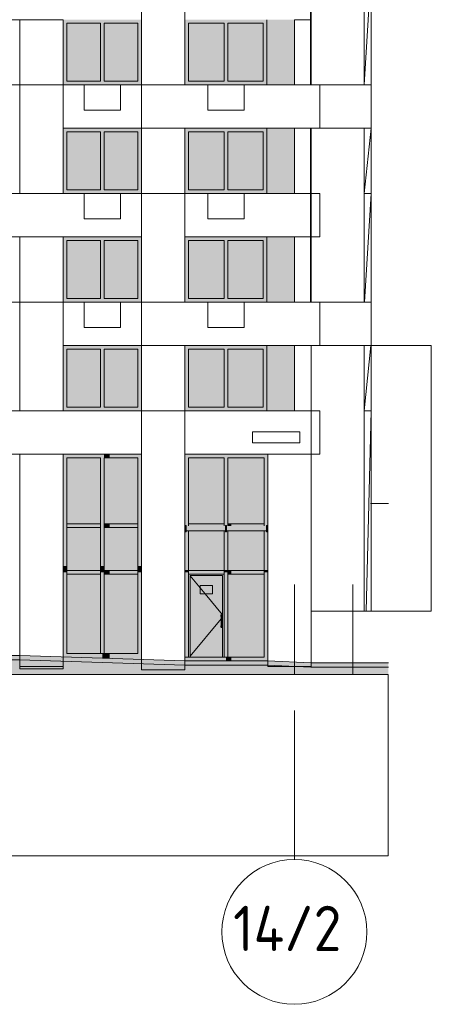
# Model space of a CAD drawing. Header units: millimetres. Extents: x 1036 to 193412, y -5275 to 5839817.
# Tile 94 of 104: x 182052 to 193412, y 5714614 to 5741808. Entities that reach past the tile are written whole.
import ezdxf

# ---------------------------------------------------------------- set-up
doc = ezdxf.new("R2010")
doc.units = ezdxf.units.MM
for name, color, linetype, lineweight, true_color in [('Линии', 7, 'Continuous', 9, 0x00a600), ('мелкий_dwg', 7, 'Continuous', 9, 0x767676), ('Фасады_Рабочий Лист _2__3_0_Ном__пера__102', 7, 'Continuous', 9, 0xcccccc), ('Фасады_Рабочий Лист _2__3_0_Ном__пера__161', 7, 'Continuous', 9, 0x656565), ('Фасады_Рабочий Лист _2__3_0_Ном__пера__2', 9, 'Continuous', 18, 0x808080)]:
    doc.layers.add(name, color=color, linetype=linetype, lineweight=lineweight, true_color=true_color)
for name, color, linetype, lineweight in [('Текстовые примечания', 7, 'Continuous', 9), ('Тонкие линии', 7, 'Continuous', 9), ('Фасады_Рабочий Лист _2__3_0', 7, 'Continuous', 9), ('Фасады_Рабочий Лист _2__3_0_Ном__пера__1', 7, 'Continuous', 9), ('Фасады_Рабочий Лист _2__3_0_Ном__пера__120', 7, 'Continuous', 9)]:
    doc.layers.add(name, color=color, linetype=linetype, lineweight=lineweight)
doc.styles.add('ISOCPEUR', font='isocpeur.ttf', dxfattribs={"width": 0.9, "height": 1250})
picture_1 = doc.add_image_def('image22.png', size_in_pixel=(882, 837))
picture_2 = doc.add_image_def('image23.png', size_in_pixel=(882, 837))
picture_3 = doc.add_image_def('image24.png', size_in_pixel=(882, 837))
picture_4 = doc.add_image_def('image127.png', size_in_pixel=(882, 833))
picture_5 = doc.add_image_def('image131.png', size_in_pixel=(882, 833))
picture_6 = doc.add_image_def('image271.png', size_in_pixel=(882, 837))
picture_7 = doc.add_image_def('image272.png', size_in_pixel=(882, 837))
picture_8 = doc.add_image_def('image274.png', size_in_pixel=(882, 837))
picture_9 = doc.add_image_def('image304.png', size_in_pixel=(882, 837))
picture_10 = doc.add_image_def('image305.png', size_in_pixel=(882, 837))
picture_11 = doc.add_image_def('image306.png', size_in_pixel=(882, 837))
picture_12 = doc.add_image_def('image316.png', size_in_pixel=(882, 837))
picture_13 = doc.add_image_def('image326.png', size_in_pixel=(882, 837))
picture_14 = doc.add_image_def('image327.png', size_in_pixel=(882, 837))
picture_15 = doc.add_image_def('image328.png', size_in_pixel=(882, 837))
picture_16 = doc.add_image_def('image329.png', size_in_pixel=(882, 837))
picture_17 = doc.add_image_def('image439.png', size_in_pixel=(877, 829))
picture_18 = doc.add_image_def('image440.png', size_in_pixel=(877, 829))
picture_19 = doc.add_image_def('image441.png', size_in_pixel=(877, 829))
picture_20 = doc.add_image_def('image442.png', size_in_pixel=(877, 829))
picture_21 = doc.add_image_def('image443.png', size_in_pixel=(877, 829))
picture_22 = doc.add_image_def('image444.png', size_in_pixel=(877, 829))

# ---------------------------------------------------------------- blocks, each defined once
blk = doc.blocks.new('мелкий_dwg-21588910-Схема расположения расчетных фрагментов фасада корпуса 2')
at = {"layer": 'Фасады_Рабочий Лист _2__3_0', "true_color": 0xf8f8f8}
for points in [[(-6839368, 5740108), (-6838438, 5740108), (-6838438, 5741708), (-6839368, 5741708)], [(-6837408, 5740108), (-6837408, 5741708), (-6838338, 5741708), (-6838338, 5740108)], [(-6835027, 5740108), (-6835027, 5741708), (-6836007, 5741708), (-6836007, 5740108)], [(-6833947, 5740108), (-6833947, 5741708), (-6834927, 5741708), (-6834927, 5740108)], [(-6833088, 5740008), (-6833088, 5741808), (-6833848, 5741808), (-6833848, 5740008)], [(-6838438, 5737108), (-6838438, 5738708), (-6839368, 5738708), (-6839368, 5737108), (-6839147, 5737108)], [(-6837408, 5737108), (-6837408, 5738708), (-6838338, 5738708), (-6838338, 5737108)], [(-6835027, 5737108), (-6835027, 5738708), (-6836007, 5738708), (-6836007, 5737108)], [(-6833947, 5737108), (-6833947, 5738708), (-6834927, 5738708), (-6834927, 5737108)], [(-6833088, 5737008), (-6833088, 5738808), (-6833848, 5738808), (-6833848, 5737008)], [(-6838438, 5734108), (-6838438, 5735708), (-6839368, 5735708), (-6839368, 5734108), (-6839147, 5734108)], [(-6837408, 5734108), (-6837408, 5735708), (-6838338, 5735708), (-6838338, 5734108)], [(-6835027, 5734108), (-6835027, 5735708), (-6836007, 5735708), (-6836007, 5734108)], [(-6833947, 5734108), (-6833947, 5735708), (-6834927, 5735708), (-6834927, 5734108)], [(-6833088, 5734008), (-6833088, 5735808), (-6833848, 5735808), (-6833848, 5734008)], [(-6838438, 5731108), (-6838438, 5732708), (-6839368, 5732708), (-6839368, 5731108), (-6839147, 5731108)], [(-6837408, 5731108), (-6837408, 5732708), (-6838338, 5732708), (-6838338, 5731108)], [(-6835027, 5731108), (-6835027, 5732708), (-6836007, 5732708), (-6836007, 5731108)], [(-6834927, 5731108), (-6833947, 5731108), (-6833947, 5732708), (-6834927, 5732708), (-6834927, 5731461)], [(-6833087, 5731008), (-6833087, 5732808), (-6833847, 5732808), (-6833847, 5731008)], [(-6839367, 5727882), (-6838438, 5727882), (-6838438, 5729708), (-6839367, 5729708)], [(-6837406, 5727882), (-6837406, 5729708), (-6838338, 5729708), (-6838338, 5727882), (-6838187, 5727882)], [(-6835024, 5727882), (-6835024, 5729708), (-6836007, 5729708), (-6836007, 5727882)], [(-6834924, 5727882), (-6833924, 5727882), (-6833924, 5729708), (-6834924, 5729708)], [(-6839147, 5726598), (-6838438, 5726598), (-6838438, 5727782), (-6839367, 5727782), (-6839367, 5726598)], [(-6837406, 5726598), (-6837406, 5727782), (-6838338, 5727782), (-6838338, 5726598), (-6838187, 5726598)], [(-6835455, 5726598), (-6835024, 5726598), (-6835024, 5727688), (-6836007, 5727688), (-6836007, 5726598)], [(-6834225, 5726598), (-6833924, 5726598), (-6833924, 5727688), (-6834924, 5727688), (-6834924, 5726598)], [(-6839147, 5724306), (-6838438, 5724306), (-6838438, 5726498), (-6839367, 5726498), (-6839367, 5724306)], [(-6838187, 5724306), (-6837406, 5724306), (-6837406, 5726498), (-6838338, 5726498), (-6838338, 5724306)], [(-6834924, 5724198), (-6833924, 5724198), (-6833924, 5726498), (-6834924, 5726498), (-6834924, 5724241)]]:
    blk.add_hatch(color=7, dxfattribs=at).paths.add_polyline_path(points)
at = {"layer": 'Фасады_Рабочий Лист _2__3_0', "true_color": 0xf9f9f9}
for points in [[(-6835455, 5727688), (-6834989, 5727688), (-6834989, 5727829), (-6836077, 5727829), (-6836077, 5727688), (-6836007, 5727688)], [(-6834959, 5727688), (-6833854, 5727688), (-6833854, 5727829), (-6834959, 5727829), (-6834959, 5727696)]]:
    blk.add_hatch(color=7, dxfattribs=at).paths.add_polyline_path(points)
at = {"layer": 'Фасады_Рабочий Лист _2__3_0', "true_color": 0xe6e2e2}
blk.add_hatch(color=254, dxfattribs=at).paths.add_polyline_path([(-6832630, 5723928), (-6830493, 5723928), (-6830493, 5724048), (-6832628, 5724048), (-6833834, 5724098), (-6836109, 5724098), (-6840668, 5724248), (-6843116, 5724248), (-6844317, 5724298), (-6846818, 5724298), (-6855437, 5724748), (-6857129, 5724749), (-6859448, 5724948), (-6861393, 5724948), (-6866974, 5725078), (-6868914, 5725079), (-6870114, 5725198), (-6872418, 5725198), (-6873618, 5725348), (-6877687, 5725348), (-6877687, 5725298), (-6878039, 5725298), (-6878039, 5725178), (-6877589, 5725178), (-6877589, 5725228), (-6873601, 5725219), (-6872418, 5725078), (-6870114, 5725078), (-6868914, 5724958), (-6866974, 5724958), (-6861296, 5724828), (-6859453, 5724828), (-6857129, 5724628), (-6855440, 5724628), (-6846821, 5724178), (-6844317, 5724178), (-6843117, 5724128), (-6840670, 5724128), (-6836109, 5723978), (-6833834, 5723978)])
at = {"layer": 'Фасады_Рабочий Лист _2__3_0', "true_color": 0xededed}
h = blk.add_hatch(color=7, dxfattribs=at)
h.paths.add_polyline_path([(-6835084, 5725324), (-6835072, 5725335), (-6835068, 5725352), (-6835077, 5725368), (-6835094, 5725374), (-6835111, 5725368), (-6835120, 5725352), (-6835104, 5725348), (-6835100, 5725355), (-6835092, 5725358), (-6835085, 5725353)])
h.paths.add_polyline_path([(-6835107, 5725325), (-6835104, 5725348), (-6835120, 5725348), (-6835114, 5725331)])
at = {"layer": 'Фасады_Рабочий Лист _2__3_0', "true_color": 0xe2e2e2}
blk.add_hatch(color=254, dxfattribs=at).paths.add_polyline_path([(-6830493, 5723719), (-6830493, 5723928), (-6832630, 5723928), (-6833834, 5723978), (-6836109, 5723978), (-6840670, 5724128), (-6843117, 5724128), (-6844317, 5724178), (-6846821, 5724178), (-6855440, 5724628), (-6857129, 5724628), (-6859453, 5724828), (-6861393, 5724828), (-6866974, 5724958), (-6868914, 5724958), (-6870114, 5725078), (-6872418, 5725078), (-6873618, 5725228), (-6877589, 5725228), (-6877589, 5725178), (-6878039, 5725178), (-6878039, 5723719), (-6839147, 5723719)])
at = {"layer": 'Фасады_Рабочий Лист _2__3_0', "true_color": 0xededed}
for points in [[(-6835094, 5725022), (-6835077, 5725028), (-6835068, 5725043), (-6835072, 5725061), (-6835084, 5725072), (-6835088, 5725040), (-6835096, 5725038), (-6835103, 5725043), (-6835104, 5725072), (-6835117, 5725061), (-6835120, 5725043), (-6835111, 5725028), (-6835103, 5725023)], [(-6835094, 5725059), (-6835092, 5725059), (-6835094, 5725143)], [(-6835092, 5725059), (-6835091, 5725059), (-6835092, 5725143)], [(-6835091, 5725059), (-6835089, 5725059), (-6835090, 5725143)], [(-6835089, 5725059), (-6835088, 5725060), (-6835089, 5725143)], [(-6835088, 5725060), (-6835086, 5725060), (-6835087, 5725143)], [(-6835086, 5725060), (-6835085, 5725061), (-6835086, 5725143)]]:
    blk.add_hatch(color=7, dxfattribs=at).paths.add_polyline_path(points)
at = {"layer": 'Фасады_Рабочий Лист _2__3_0_Ном__пера__161', "true_color": 0xededed}
for points in [[(-6839468, 5741708), (-6837308, 5741708), (-6837308, 5741808), (-6839468, 5741808)], [(-6839368, 5740108), (-6839368, 5741708), (-6839468, 5741708), (-6839468, 5740108)], [(-6838338, 5740108), (-6838338, 5741708), (-6838438, 5741708), (-6838438, 5740108)], [(-6837308, 5740108), (-6837308, 5741708), (-6837408, 5741708), (-6837408, 5740108)], [(-6836007, 5741708), (-6833847, 5741708), (-6833848, 5741808), (-6836107, 5741808), (-6836107, 5741708)], [(-6836107, 5740108), (-6836007, 5740108), (-6836007, 5741708), (-6836107, 5741708)], [(-6834927, 5740108), (-6834927, 5741708), (-6835027, 5741708), (-6835027, 5740108)], [(-6833848, 5740108), (-6833847, 5740108), (-6833848, 5741708), (-6833947, 5741708), (-6833947, 5740108)], [(-6838438, 5740008), (-6837308, 5740008), (-6837308, 5740108), (-6839468, 5740108), (-6839468, 5740008), (-6839147, 5740008)], [(-6833847, 5740008), (-6833848, 5740108), (-6836107, 5740108), (-6836107, 5740008), (-6833848, 5740008)], [(-6839468, 5738708), (-6837308, 5738708), (-6837308, 5738808), (-6839468, 5738808)], [(-6839468, 5737108), (-6839368, 5737108), (-6839368, 5738708), (-6839468, 5738708), (-6839468, 5738682)], [(-6838338, 5737108), (-6838338, 5738708), (-6838438, 5738708), (-6838438, 5737108)], [(-6837308, 5737108), (-6837308, 5738708), (-6837408, 5738708), (-6837408, 5737108)], [(-6836007, 5738708), (-6833847, 5738708), (-6833848, 5738808), (-6836107, 5738808), (-6836107, 5738708)], [(-6836007, 5737108), (-6836007, 5738708), (-6836107, 5738708), (-6836107, 5737108)], [(-6834927, 5737108), (-6834927, 5738708), (-6835027, 5738708), (-6835027, 5737108)], [(-6833848, 5737108), (-6833847, 5737108), (-6833848, 5738708), (-6833947, 5738708), (-6833947, 5737108)], [(-6838438, 5737008), (-6837308, 5737008), (-6837308, 5737108), (-6839468, 5737108), (-6839468, 5737008), (-6839147, 5737008)], [(-6833847, 5737008), (-6833848, 5737108), (-6836107, 5737108), (-6836107, 5737008), (-6833848, 5737008)], [(-6839468, 5735708), (-6837308, 5735708), (-6837308, 5735808), (-6839468, 5735808)], [(-6839368, 5734108), (-6839368, 5735708), (-6839468, 5735708), (-6839468, 5734108)], [(-6838338, 5734108), (-6838338, 5735708), (-6838438, 5735708), (-6838438, 5734108)], [(-6837308, 5734108), (-6837308, 5735708), (-6837408, 5735708), (-6837408, 5734108)], [(-6836007, 5735708), (-6833847, 5735708), (-6833848, 5735808), (-6836107, 5735808), (-6836107, 5735708)], [(-6836107, 5734108), (-6836007, 5734108), (-6836007, 5735708), (-6836107, 5735708)], [(-6834927, 5734108), (-6834927, 5735708), (-6835027, 5735708), (-6835027, 5734108)], [(-6833848, 5734108), (-6833847, 5734108), (-6833848, 5735708), (-6833947, 5735708), (-6833947, 5734108)], [(-6838438, 5734008), (-6837308, 5734008), (-6837308, 5734108), (-6839468, 5734108), (-6839468, 5734008), (-6839147, 5734008)], [(-6833847, 5734008), (-6833848, 5734108), (-6836107, 5734108), (-6836107, 5734008), (-6833848, 5734008)], [(-6839468, 5732708), (-6837308, 5732708), (-6837308, 5732808), (-6839468, 5732808)], [(-6839468, 5731108), (-6839368, 5731108), (-6839368, 5732708), (-6839468, 5732708), (-6839468, 5731461)], [(-6838338, 5731108), (-6838338, 5732708), (-6838438, 5732708), (-6838438, 5731108)], [(-6837308, 5731108), (-6837308, 5732708), (-6837408, 5732708), (-6837408, 5731108)], [(-6836007, 5732708), (-6833847, 5732708), (-6833847, 5732808), (-6836107, 5732808), (-6836107, 5732708)], [(-6836007, 5731108), (-6836007, 5732708), (-6836107, 5732708), (-6836107, 5731108)], [(-6834927, 5731108), (-6834927, 5732708), (-6835027, 5732708), (-6835027, 5731108)], [(-6833847, 5731108), (-6833847, 5732708), (-6833947, 5732708), (-6833947, 5731108)], [(-6838438, 5731008), (-6837308, 5731008), (-6837308, 5731108), (-6839468, 5731108), (-6839468, 5731008), (-6839147, 5731008)], [(-6833847, 5731008), (-6833847, 5731108), (-6836107, 5731108), (-6836107, 5731008), (-6833947, 5731008)], [(-6839467, 5727832), (-6839367, 5727832), (-6839367, 5729808), (-6839467, 5729808), (-6839467, 5727851)], [(-6838438, 5729708), (-6838438, 5729808), (-6839367, 5729808), (-6839367, 5729708), (-6839147, 5729708)], [(-6838338, 5727782), (-6838338, 5729808), (-6838438, 5729808), (-6838438, 5727782)], [(-6838338, 5729708), (-6838187, 5729708), (-6838187, 5729808), (-6838338, 5729808)], [(-6837406, 5729708), (-6837406, 5729808), (-6838187, 5729808), (-6838187, 5729708)], [(-6837307, 5727832), (-6837307, 5729808), (-6837406, 5729808), (-6837406, 5727832)], [(-6836077, 5727829), (-6836007, 5727829), (-6836007, 5729808), (-6836107, 5729808), (-6836107, 5727839), (-6836077, 5727839)], [(-6836007, 5729708), (-6833824, 5729708), (-6833824, 5729808), (-6836007, 5729808)], [(-6834924, 5727829), (-6834924, 5729708), (-6835024, 5729708), (-6835024, 5727829), (-6834989, 5727829), (-6834989, 5727839), (-6834959, 5727839), (-6834959, 5727829)], [(-6833854, 5727829), (-6833854, 5727838), (-6833824, 5727838), (-6833824, 5729708), (-6833924, 5729708), (-6833924, 5727829)], [(-6839367, 5726716), (-6839367, 5727832), (-6839467, 5727832), (-6839467, 5726716)], [(-6839367, 5727782), (-6838438, 5727782), (-6838438, 5727882), (-6839367, 5727882), (-6839367, 5727851)], [(-6838338, 5726716), (-6838338, 5727782), (-6838438, 5727782), (-6838438, 5726716)], [(-6838187, 5727782), (-6838187, 5727882), (-6838338, 5727882), (-6838338, 5727782)], [(-6837406, 5727782), (-6837406, 5727882), (-6838187, 5727882), (-6838187, 5727782)], [(-6837307, 5726716), (-6837307, 5727832), (-6837406, 5727832), (-6837406, 5726716)], [(-6836077, 5727696), (-6836077, 5727839), (-6836107, 5727839), (-6836107, 5727696)], [(-6835455, 5727829), (-6835024, 5727829), (-6835024, 5727882), (-6836007, 5727882), (-6836007, 5727829)], [(-6834986, 5727696), (-6834959, 5727696), (-6834959, 5727839), (-6834989, 5727839), (-6834989, 5727696)], [(-6834924, 5727829), (-6834827, 5727829), (-6834827, 5727882), (-6834924, 5727882), (-6834924, 5727839)], [(-6834827, 5727829), (-6833924, 5727829), (-6833924, 5727882), (-6834827, 5727882), (-6834827, 5727851)], [(-6833824, 5727696), (-6833824, 5727838), (-6833854, 5727838), (-6833854, 5727696)], [(-6836107, 5727662), (-6836077, 5727662), (-6836077, 5727696), (-6836107, 5727696), (-6836107, 5727688)], [(-6836107, 5726608), (-6836007, 5726608), (-6836007, 5727688), (-6836077, 5727688), (-6836077, 5727662), (-6836107, 5727662)], [(-6834924, 5726608), (-6834924, 5727688), (-6834959, 5727688), (-6834959, 5727662), (-6834989, 5727662), (-6834989, 5727688), (-6835024, 5727688), (-6835024, 5726608)], [(-6834959, 5727662), (-6834959, 5727696), (-6834989, 5727696), (-6834989, 5727662)], [(-6833924, 5726608), (-6833824, 5726608), (-6833824, 5727662), (-6833854, 5727662), (-6833854, 5727688), (-6833924, 5727688)], [(-6833824, 5727662), (-6833824, 5727696), (-6833854, 5727696), (-6833854, 5727662)], [(-6839367, 5726548), (-6839367, 5726716), (-6839467, 5726716), (-6839467, 5726548)], [(-6838338, 5726548), (-6838338, 5726716), (-6838438, 5726716), (-6838438, 5726548)], [(-6837406, 5726548), (-6837307, 5726548), (-6837307, 5726716), (-6837406, 5726716), (-6837406, 5726598)], [(-6839367, 5724306), (-6839367, 5726548), (-6839467, 5726548), (-6839467, 5724306)], [(-6838438, 5726498), (-6838438, 5726598), (-6839367, 5726598), (-6839367, 5726498), (-6839147, 5726498)], [(-6838388, 5724306), (-6838338, 5724306), (-6838338, 5726548), (-6838438, 5726548), (-6838438, 5724306)], [(-6838187, 5726498), (-6838187, 5726598), (-6838338, 5726598), (-6838338, 5726498)], [(-6837406, 5726498), (-6837406, 5726598), (-6838187, 5726598), (-6838187, 5726498)], [(-6837307, 5724208), (-6837307, 5726548), (-6837406, 5726548), (-6837406, 5724306), (-6837340, 5724241)], [(-6836107, 5726548), (-6836007, 5726548), (-6836007, 5726608), (-6836107, 5726608)], [(-6836007, 5724198), (-6836007, 5726548), (-6836107, 5726548), (-6836107, 5724198)], [(-6835024, 5726498), (-6835024, 5726598), (-6836007, 5726598), (-6836007, 5726498), (-6835455, 5726498)], [(-6835344, 5726453), (-6835068, 5726454), (-6835024, 5726498), (-6836007, 5726498), (-6835962, 5726453), (-6835455, 5726453)], [(-6835962, 5724198), (-6835962, 5726453), (-6836007, 5726498), (-6836007, 5724198)], [(-6835069, 5724198), (-6835024, 5724198), (-6835024, 5726498), (-6835069, 5726453), (-6835069, 5724241)], [(-6834959, 5726548), (-6834924, 5726548), (-6834924, 5726608), (-6835024, 5726608), (-6835024, 5726548), (-6834989, 5726548)], [(-6834924, 5724198), (-6834924, 5726548), (-6835024, 5726548), (-6835024, 5724198), (-6834974, 5724198)], [(-6834924, 5726498), (-6834827, 5726498), (-6834827, 5726598), (-6834924, 5726598), (-6834924, 5726548)], [(-6834827, 5726498), (-6833924, 5726498), (-6833924, 5726598), (-6834827, 5726598)], [(-6833924, 5726548), (-6833824, 5726548), (-6833824, 5726608), (-6833924, 5726608), (-6833924, 5726598)], [(-6833824, 5724093), (-6833824, 5726548), (-6833924, 5726548), (-6833924, 5724198), (-6833829, 5724098)], [(-6835344, 5725948), (-6835344, 5726178), (-6835687, 5726178), (-6835687, 5725948), (-6835455, 5725948)], [(-6835071, 5725061), (-6835077, 5725327), (-6835084, 5725323), (-6835082, 5725072), (-6835072, 5725062)], [(-6838388, 5724173), (-6838388, 5724306), (-6839467, 5724306), (-6839467, 5724209), (-6838540, 5724178)], [(-6838187, 5724167), (-6838187, 5724306), (-6838388, 5724306), (-6838388, 5724173)], [(-6837307, 5724138), (-6837307, 5724208), (-6837406, 5724306), (-6838187, 5724306), (-6838187, 5724167)], [(-6834827, 5724098), (-6834827, 5724198), (-6834974, 5724198), (-6834974, 5724098)], [(-6833824, 5724093), (-6833924, 5724198), (-6834827, 5724198), (-6834827, 5724098), (-6833832, 5724093)]]:
    blk.add_hatch(color=7, dxfattribs=at).paths.add_polyline_path(points)
h = blk.add_hatch(color=7, dxfattribs=at)
h.paths.add_polyline_path([(-6835069, 5724198), (-6835073, 5725030), (-6835089, 5725021), (-6835108, 5725024), (-6835120, 5725040), (-6835119, 5725057), (-6835108, 5725072), (-6835108, 5725325), (-6835118, 5725337), (-6835120, 5725355), (-6835111, 5725369), (-6835092, 5725374), (-6835076, 5725368), (-6835071, 5725361), (-6835071, 5726453), (-6835962, 5726453), (-6835962, 5724198)])
h.paths.add_polyline_path([(-6835455, 5725948), (-6835687, 5725948), (-6835687, 5726178), (-6835344, 5726178), (-6835344, 5725948)])
h = blk.add_hatch(color=7, dxfattribs=at)
h.paths.add_polyline_path([(-6834974, 5724098), (-6834974, 5724098), (-6836107, 5724098)])
h.paths.add_polyline_path([(-6836107, 5724098), (-6834974, 5724098), (-6834974, 5724198), (-6836107, 5724198), (-6836107, 5724098)])
at = {"layer": 'Фасады_Рабочий Лист _2__3_0_Ном__пера__1', "color": 253, "true_color": 0xaaaaaa}
for p, q in [((-6840667, 5740008), (-6839468, 5740008)), ((-6837307, 5740008), (-6837307, 5738808)), ((-6832388, 5740008), (-6832388, 5738808)), ((-6831159, 5734008), (-6831159, 5738808)), ((-6837307, 5737008), (-6836107, 5737008)), ((-6837307, 5734008), (-6837307, 5732808)), ((-6832388, 5734008), (-6832388, 5732808)), ((-6831159, 5725468), (-6831159, 5732808)), ((-6839467, 5729808), (-6839467, 5724206)), ((-6833824, 5724093), (-6833824, 5729808)), ((-6832624, 5729808), (-6832624, 5724048)), ((-6830989, 5728448), (-6830493, 5728448)), ((-6839367, 5727882), (-6839367, 5727782)), ((-6836007, 5727882), (-6835024, 5727882)), ((-6834924, 5727829), (-6834924, 5727882)), ((-6833924, 5727832), (-6833924, 5727882)), ((-6839367, 5726598), (-6839367, 5726498)), ((-6838338, 5726598), (-6838338, 5726498)), ((-6837406, 5726498), (-6837406, 5726598)), ((-6835024, 5726498), (-6835024, 5726598)), ((-6835084, 5725289), (-6835069, 5725308)), ((-6835069, 5725338), (-6835069, 5725058)), ((-6832628, 5725468), (-6830493, 5725468)), ((-6835962, 5724228), (-6835104, 5725265)), ((-6835962, 5724198), (-6835069, 5724198))]:
    blk.add_line(p, q, dxfattribs=at)
at = {"layer": 'Фасады_Рабочий Лист _2__3_0_Ном__пера__1', "color": 253, "true_color": 0xaaaaaa, "flags": 128}
for points in [[(-6831159, 5744808), (-6831159, 5740008), (-6830978, 5743008), (-6831159, 5743008), (-6830968, 5744808), (-6839468, 5744808), (-6839468, 5746008), (-6830968, 5746008), (-6830968, 5744808)], [(-6836108, 5744808), (-6836108, 5740008), (-6837307, 5740008), (-6837307, 5744808)], [(-6833088, 5741809), (-6833088, 5740009), (-6832624, 5740009), (-6832624, 5744808), (-6833088, 5744808), (-6833088, 5743008), (-6832624, 5743008)], [(-6831149, 5734008), (-6830968, 5737008), (-6831159, 5737008), (-6830968, 5738808), (-6839468, 5738808), (-6839468, 5740008), (-6830968, 5740008), (-6830968, 5738808)], [(-6838888, 5740008), (-6838888, 5739308), (-6837888, 5739308), (-6837888, 5740008), (-6838888, 5740008)], [(-6835473, 5740008), (-6835473, 5739308), (-6834473, 5739308), (-6834473, 5740008), (-6835473, 5740008)], [(-6836107, 5738808), (-6836107, 5734008), (-6837307, 5734008), (-6837307, 5738808)], [(-6833088, 5735808), (-6833088, 5734008), (-6832624, 5734008), (-6832624, 5738808), (-6833088, 5738808), (-6833088, 5737008)], [(-6838888, 5737008), (-6838888, 5736308), (-6837888, 5736308), (-6837888, 5737008), (-6838888, 5737008)], [(-6835473, 5737008), (-6835473, 5736308), (-6834473, 5736308), (-6834473, 5737008), (-6835473, 5737008)], [(-6840667, 5734008), (-6839468, 5734008), (-6830968, 5734008), (-6830968, 5732808), (-6839468, 5732808)], [(-6838888, 5734008), (-6838888, 5733308), (-6837888, 5733308), (-6837888, 5734008), (-6838888, 5734008)], [(-6835473, 5734008), (-6835473, 5733308), (-6834473, 5733308), (-6834473, 5734008), (-6835473, 5734008)], [(-6836107, 5732808), (-6836107, 5723848), (-6837307, 5723848), (-6837307, 5732808)], [(-6832624, 5729808), (-6832624, 5732808), (-6833088, 5732808), (-6833088, 5731008)], [(-6831104, 5725468), (-6830968, 5731008), (-6831159, 5731008), (-6830978, 5732808)], [(-6837307, 5731008), (-6836107, 5731008), (-6832388, 5731008), (-6832388, 5729808), (-6836107, 5729808)], [(-6839468, 5729808), (-6839468, 5723944), (-6840667, 5723944), (-6840667, 5729808)], [(-6838438, 5726598), (-6838438, 5726716), (-6838438, 5727782), (-6838438, 5729708), (-6839367, 5729708), (-6839367, 5727882), (-6838438, 5727882)], [(-6837406, 5727882), (-6837406, 5729708), (-6838187, 5729708), (-6838338, 5729708), (-6838338, 5727882), (-6838187, 5727882), (-6837406, 5727882), (-6837406, 5727782)], [(-6835024, 5727829), (-6835024, 5729708), (-6836007, 5729708), (-6836007, 5727882), (-6836007, 5727832), (-6836007, 5727829)], [(-6833924, 5729708), (-6834827, 5729708), (-6834924, 5729708), (-6834924, 5727882), (-6834827, 5727882), (-6833924, 5727882), (-6833924, 5729708)], [(-6838438, 5724306), (-6838438, 5726548), (-6838438, 5726598), (-6839367, 5726598), (-6839367, 5726716), (-6839367, 5727782), (-6838438, 5727782)], [(-6838338, 5727782), (-6838187, 5727782), (-6837406, 5727782), (-6837406, 5726716), (-6837406, 5726598), (-6838187, 5726598), (-6838338, 5726598), (-6838338, 5726716), (-6838338, 5727782), (-6838338, 5727882)], [(-6836107, 5727696), (-6836107, 5727839), (-6836077, 5727839), (-6836077, 5727696), (-6836077, 5727662), (-6836107, 5727662), (-6836107, 5727696), (-6836077, 5727696)], [(-6834989, 5727696), (-6834989, 5727839), (-6834959, 5727839), (-6834959, 5727696), (-6834959, 5727662), (-6834989, 5727662), (-6834989, 5727696), (-6834959, 5727696)], [(-6833854, 5727696), (-6833854, 5727838), (-6833824, 5727838), (-6833824, 5727662), (-6833854, 5727662), (-6833854, 5727688), (-6833854, 5727696), (-6833824, 5727696)], [(-6836007, 5724198), (-6836007, 5726498), (-6836007, 5726548), (-6836007, 5726598), (-6836007, 5726608), (-6836007, 5727688)], [(-6836007, 5726598), (-6835024, 5726598), (-6835024, 5726608), (-6835024, 5727688)], [(-6834924, 5727688), (-6834924, 5726608), (-6834924, 5726598), (-6834827, 5726598), (-6833924, 5726598), (-6833924, 5726608), (-6833924, 5727688)], [(-6838338, 5724306), (-6838438, 5724306), (-6839367, 5724306), (-6839367, 5726498), (-6838438, 5726498)], [(-6838187, 5724306), (-6838338, 5724306), (-6838338, 5726498), (-6838187, 5726498), (-6837406, 5726498), (-6837406, 5724306), (-6838187, 5724306)], [(-6836107, 5724198), (-6836007, 5724198), (-6835962, 5724198), (-6835962, 5726453), (-6835069, 5726453), (-6835069, 5725358)], [(-6835024, 5724198), (-6835024, 5726498), (-6836007, 5726498)], [(-6835962, 5726448), (-6835687, 5726115), (-6835549, 5725948), (-6835069, 5725368)], [(-6835069, 5725038), (-6835069, 5724198), (-6835024, 5724198), (-6834974, 5724198), (-6834924, 5724198), (-6834924, 5726498), (-6834924, 5726548), (-6834924, 5726598)], [(-6834924, 5726498), (-6834827, 5726498), (-6833924, 5726498), (-6833924, 5724198), (-6834827, 5724198), (-6834924, 5724198)], [(-6833924, 5726498), (-6833924, 5726548), (-6833924, 5726598)], [(-6835687, 5725948), (-6835687, 5726178), (-6835344, 5726178), (-6835344, 5725948), (-6835687, 5725948)], [(-6833087, 5726205), (-6833087, 5725205), (-6833087, 5723719)], [(-6831477, 5726205), (-6831477, 5725205), (-6831477, 5723719)], [(-6835104, 5725323), (-6835108, 5725324), (-6835111, 5725327), (-6835115, 5725330), (-6835117, 5725334), (-6835119, 5725339), (-6835121, 5725343), (-6835121, 5725348), (-6835121, 5725352), (-6835119, 5725357), (-6835117, 5725361), (-6835115, 5725365), (-6835111, 5725368), (-6835108, 5725371), (-6835103, 5725373), (-6835099, 5725374), (-6835094, 5725375), (-6835089, 5725374), (-6835085, 5725373), (-6835081, 5725371), (-6835077, 5725368), (-6835073, 5725365), (-6835071, 5725361), (-6835069, 5725357), (-6835067, 5725352), (-6835067, 5725348), (-6835067, 5725343), (-6835069, 5725339), (-6835071, 5725334), (-6835073, 5725330), (-6835077, 5725327), (-6835081, 5725324), (-6835084, 5725323)], [(-6835104, 5725348), (-6835104, 5725333), (-6835104, 5725063), (-6835104, 5725048), (-6835104, 5725046), (-6835103, 5725044), (-6835103, 5725043), (-6835102, 5725041), (-6835100, 5725040), (-6835099, 5725039), (-6835097, 5725038), (-6835096, 5725038), (-6835094, 5725038), (-6835092, 5725038), (-6835091, 5725038), (-6835089, 5725039), (-6835088, 5725040), (-6835086, 5725041), (-6835085, 5725043), (-6835085, 5725044), (-6835084, 5725046), (-6835084, 5725048), (-6835084, 5725063), (-6835084, 5725333), (-6835084, 5725348), (-6835084, 5725350), (-6835085, 5725351), (-6835085, 5725353), (-6835086, 5725354), (-6835088, 5725355), (-6835089, 5725356), (-6835091, 5725357), (-6835092, 5725358), (-6835094, 5725358), (-6835096, 5725358), (-6835097, 5725357), (-6835099, 5725356), (-6835100, 5725355), (-6835102, 5725354), (-6835103, 5725353), (-6835103, 5725351), (-6835104, 5725350), (-6835104, 5725348)], [(-6835085, 5725334), (-6835085, 5725335), (-6835086, 5725335), (-6835088, 5725336), (-6835089, 5725336), (-6835091, 5725337), (-6835092, 5725337), (-6835094, 5725337), (-6835096, 5725337), (-6835097, 5725337), (-6835099, 5725336), (-6835100, 5725336), (-6835102, 5725335), (-6835103, 5725335), (-6835103, 5725334)], [(-6877589, 5725228), (-6873618, 5725228), (-6872418, 5725078), (-6870114, 5725078), (-6868914, 5724958), (-6866974, 5724958), (-6861393, 5724828), (-6859453, 5724828), (-6857129, 5724628), (-6855440, 5724628), (-6846821, 5724178), (-6844317, 5724178), (-6843117, 5724128), (-6840670, 5724128), (-6836109, 5723978), (-6833834, 5723978), (-6832630, 5723928), (-6830493, 5723928)], [(-6872418, 5725198), (-6870108, 5725198), (-6868908, 5725078), (-6866973, 5725078), (-6861391, 5724948), (-6859448, 5724948), (-6857124, 5724748), (-6855437, 5724748), (-6846818, 5724298), (-6844317, 5724298), (-6843116, 5724248), (-6840668, 5724248), (-6836107, 5724098), (-6833832, 5724098), (-6832628, 5724048), (-6830493, 5724048)], [(-6835084, 5725073), (-6835081, 5725071), (-6835077, 5725068), (-6835073, 5725065), (-6835071, 5725061), (-6835069, 5725057), (-6835067, 5725052), (-6835067, 5725048), (-6835067, 5725043), (-6835069, 5725039), (-6835071, 5725034), (-6835073, 5725030), (-6835077, 5725027), (-6835081, 5725024), (-6835085, 5725022), (-6835089, 5725021), (-6835094, 5725021), (-6835099, 5725021), (-6835103, 5725022), (-6835108, 5725024), (-6835111, 5725027), (-6835115, 5725030), (-6835117, 5725034), (-6835119, 5725039), (-6835121, 5725043), (-6835121, 5725048), (-6835121, 5725052), (-6835119, 5725057), (-6835117, 5725061), (-6835115, 5725065), (-6835111, 5725068), (-6835108, 5725071), (-6835104, 5725073)], [(-6835085, 5725061), (-6835085, 5725061), (-6835086, 5725060), (-6835088, 5725060), (-6835089, 5725059), (-6835091, 5725059), (-6835092, 5725059), (-6835094, 5725059), (-6835096, 5725059), (-6835097, 5725059), (-6835099, 5725059), (-6835100, 5725060), (-6835102, 5725060), (-6835103, 5725061), (-6835103, 5725061)]]:
    blk.add_lwpolyline(points, dxfattribs=at)
for points in [[(-6840667, 5741808), (-6839468, 5741808), (-6839468, 5737008), (-6840667, 5737008)], [(-6837307, 5737008), (-6837307, 5735808), (-6843118, 5735808), (-6843118, 5737008)], [(-6832388, 5737008), (-6832388, 5735808), (-6836107, 5735808), (-6836107, 5737008)], [(-6840667, 5735808), (-6839468, 5735808), (-6839468, 5731008), (-6840667, 5731008)], [(-6837307, 5731008), (-6837307, 5729808), (-6843118, 5729808), (-6843118, 5731008)]]:
    blk.add_lwpolyline(points, close=True, dxfattribs=at)
at = {"layer": 'Фасады_Рабочий Лист _2__3_0_Ном__пера__102', "color": 7, "true_color": 0xeeeeee, "flags": 128}
blk.add_lwpolyline([(-6834239, 5730422), (-6832939, 5730422), (-6832939, 5730122), (-6834239, 5730122), (-6834239, 5730422)], dxfattribs=at)
at = {"layer": 'Фасады_Рабочий Лист _2__3_0_Ном__пера__120', "color": 253, "true_color": 0xaaaaaa, "flags": 128}
for points in [[(-6838438, 5741708), (-6838438, 5740108), (-6839368, 5740108), (-6839368, 5741708), (-6838438, 5741708)], [(-6837408, 5741708), (-6837408, 5740108), (-6838338, 5740108), (-6838338, 5741708), (-6837408, 5741708)], [(-6835027, 5741708), (-6835027, 5740108), (-6836007, 5740108), (-6836007, 5741708), (-6835027, 5741708)], [(-6833947, 5741708), (-6833947, 5740108), (-6834927, 5740108), (-6834927, 5741708), (-6833947, 5741708)], [(-6833847, 5740008), (-6833847, 5740108), (-6833847, 5741708), (-6833847, 5741808)], [(-6838438, 5738708), (-6838438, 5737108), (-6839368, 5737108), (-6839368, 5738708), (-6838438, 5738708)], [(-6837408, 5738708), (-6837408, 5737108), (-6838338, 5737108), (-6838338, 5738708), (-6837408, 5738708)], [(-6835027, 5738708), (-6835027, 5737108), (-6836007, 5737108), (-6836007, 5738708), (-6835027, 5738708)], [(-6833947, 5738708), (-6833947, 5737108), (-6834927, 5737108), (-6834927, 5738708), (-6833947, 5738708)], [(-6833847, 5737008), (-6833847, 5737108), (-6833847, 5738708), (-6833847, 5738808)], [(-6838438, 5735708), (-6838438, 5734108), (-6839368, 5734108), (-6839368, 5735708), (-6838438, 5735708)], [(-6837408, 5735708), (-6837408, 5734108), (-6838338, 5734108), (-6838338, 5735708), (-6837408, 5735708)], [(-6835027, 5735708), (-6835027, 5734108), (-6836007, 5734108), (-6836007, 5735708), (-6835027, 5735708)], [(-6833947, 5735708), (-6833947, 5734108), (-6834927, 5734108), (-6834927, 5735708), (-6833947, 5735708)], [(-6833847, 5734008), (-6833847, 5734108), (-6833847, 5735708), (-6833847, 5735808)], [(-6838438, 5732708), (-6838438, 5731108), (-6839368, 5731108), (-6839368, 5732708), (-6838438, 5732708)], [(-6837408, 5732708), (-6837408, 5731108), (-6838338, 5731108), (-6838338, 5732708), (-6837408, 5732708)], [(-6835027, 5732708), (-6835027, 5731108), (-6836007, 5731108), (-6836007, 5732708), (-6835027, 5732708)], [(-6833947, 5732708), (-6833947, 5731108), (-6834927, 5731108), (-6834927, 5732708), (-6833947, 5732708)], [(-6833847, 5731008), (-6833847, 5731108), (-6833847, 5732708), (-6833847, 5732808)]]:
    blk.add_lwpolyline(points, dxfattribs=at)
at = {"layer": 'Фасады_Рабочий Лист _2__3_0_Ном__пера__2', "color": 254, "true_color": 0xd4d4d4}
for p, q in [((-6837307, 5729808), (-6839468, 5729808)), ((-6834989, 5727688), (-6836077, 5727688))]:
    blk.add_line(p, q, dxfattribs=at)
at = {"layer": 'Фасады_Рабочий Лист _2__3_0_Ном__пера__2', "color": 254, "true_color": 0xd4d4d4, "flags": 128}
blk.add_lwpolyline([(-6833854, 5727688), (-6833854, 5727688), (-6834959, 5727688)], dxfattribs=at)
at = {"layer": 'Фасады_Рабочий Лист _2__3_0_Ном__пера__1', "color": 253, "true_color": 0xaaaaaa}
image = blk.add_image(picture_7, insert=(-6837307, 5740008), size_in_units=(1200, 4800), rotation=0, dxfattribs=at)
image.dxf.flags = 7
image = blk.add_image(picture_1, insert=(-6832638, 5740008), size_in_units=(1670, 4800), rotation=0, dxfattribs=at)
image.dxf.flags = 7
image = blk.add_image(picture_4, insert=(-6840667, 5741808), size_in_units=(1200, 1800), rotation=-180, dxfattribs=at)
image.dxf.flags = 7
image = blk.add_image(picture_13, insert=(-6833088, 5740009), size_in_units=(450, 1800), rotation=0, dxfattribs=at)
image.dxf.flags = 7
image = blk.add_image(picture_12, insert=(-6840668, 5737008), size_in_units=(1200, 3000), rotation=0, dxfattribs=at)
image.dxf.flags = 7
image = blk.add_image(picture_19, insert=(-6839468, 5738808), size_in_units=(8500, 1200), rotation=0, dxfattribs=at)
image.dxf.flags = 7
image = blk.add_image(picture_6, insert=(-6837307, 5734008), size_in_units=(1200, 4800), rotation=0, dxfattribs=at)
image.dxf.flags = 7
image = blk.add_image(picture_14, insert=(-6833088, 5737008), size_in_units=(450, 1800), rotation=0, dxfattribs=at)
image.dxf.flags = 7
image = blk.add_image(picture_2, insert=(-6832638, 5734008), size_in_units=(1670, 4800), rotation=0, dxfattribs=at)
image.dxf.flags = 7
image = blk.add_image(picture_17, insert=(-6843118, 5735808), size_in_units=(5810, 1200), rotation=0, dxfattribs=at)
image.dxf.flags = 7
image = blk.add_image(picture_20, insert=(-6836107, 5735808), size_in_units=(3722, 1200), rotation=0, dxfattribs=at)
image.dxf.flags = 7
image = blk.add_image(picture_5, insert=(-6840667, 5735808), size_in_units=(1200, 1800), rotation=-180, dxfattribs=at)
image.dxf.flags = 7
image = blk.add_image(picture_15, insert=(-6833088, 5734008), size_in_units=(456, 1800), rotation=0, dxfattribs=at)
image.dxf.flags = 7
image = blk.add_image(picture_8, insert=(-6840668, 5731008), size_in_units=(1200, 3000), rotation=0, dxfattribs=at)
image.dxf.flags = 7
image = blk.add_image(picture_21, insert=(-6839468, 5732808), size_in_units=(8500, 1200), rotation=0, dxfattribs=at)
image.dxf.flags = 7
image = blk.add_image(picture_10, insert=(-6837307, 5723848), size_in_units=(1200, 8960), rotation=0, dxfattribs=at)
image.dxf.flags = 7
image = blk.add_image(picture_16, insert=(-6833088, 5731008), size_in_units=(464, 1800), rotation=0, dxfattribs=at)
image.dxf.flags = 7
image = blk.add_image(picture_3, insert=(-6830967, 5725468), size_in_units=(1660, 7340), rotation=0, dxfattribs=at)
image.dxf.flags = 7
image = blk.add_image(picture_18, insert=(-6843118, 5729808), size_in_units=(5810, 1200), rotation=0, dxfattribs=at)
image.dxf.flags = 7
image = blk.add_image(picture_22, insert=(-6836107, 5729808), size_in_units=(3722, 1200), rotation=0, dxfattribs=at)
image.dxf.flags = 7
image = blk.add_image(picture_9, insert=(-6840667, 5723876), size_in_units=(1200, 5933), rotation=0, dxfattribs=at)
image.dxf.flags = 7
image = blk.add_image(picture_11, insert=(-6833824, 5723944), size_in_units=(1200, 5864), rotation=0, dxfattribs=at)
image.dxf.flags = 7

msp = doc.modelspace()

# ---------------------------------------------------------------- linework, layer by layer
at = {"layer": 'Линии', "color": 7}
msp.add_line((189633, 5718614), (189633, 5722732), dxfattribs=at)
msp.add_circle((189633, 5716614), 2000, dxfattribs=at)
at = {"layer": 'Тонкие линии', "color": 7, "true_color": 0xffffff}
for p, q in [((192226, 5723719), (143226, 5723719)), ((192226, 5718719), (192226, 5723719)), ((143226, 5718719), (192226, 5718719))]:
    msp.add_line(p, q, dxfattribs=at)

# ---------------------------------------------------------------- block references
at = {"layer": 'мелкий_dwg', "color": 253, "true_color": 0xaaaaaa}
msp.add_blockref('мелкий_dwg-21588910-Схема расположения расчетных фрагментов фасада корпуса 2', (7022720, 0), dxfattribs=at)

# ---------------------------------------------------------------- texts
at = {"layer": 'Текстовые примечания', "insert": (187944, 5717335), "char_height": 1250, "width": 3715.82, "attachment_point": 1, "style": 'ISOCPEUR'}
msp.add_mtext('14/2', dxfattribs=at)

doc.saveas('drawing.dxf')
